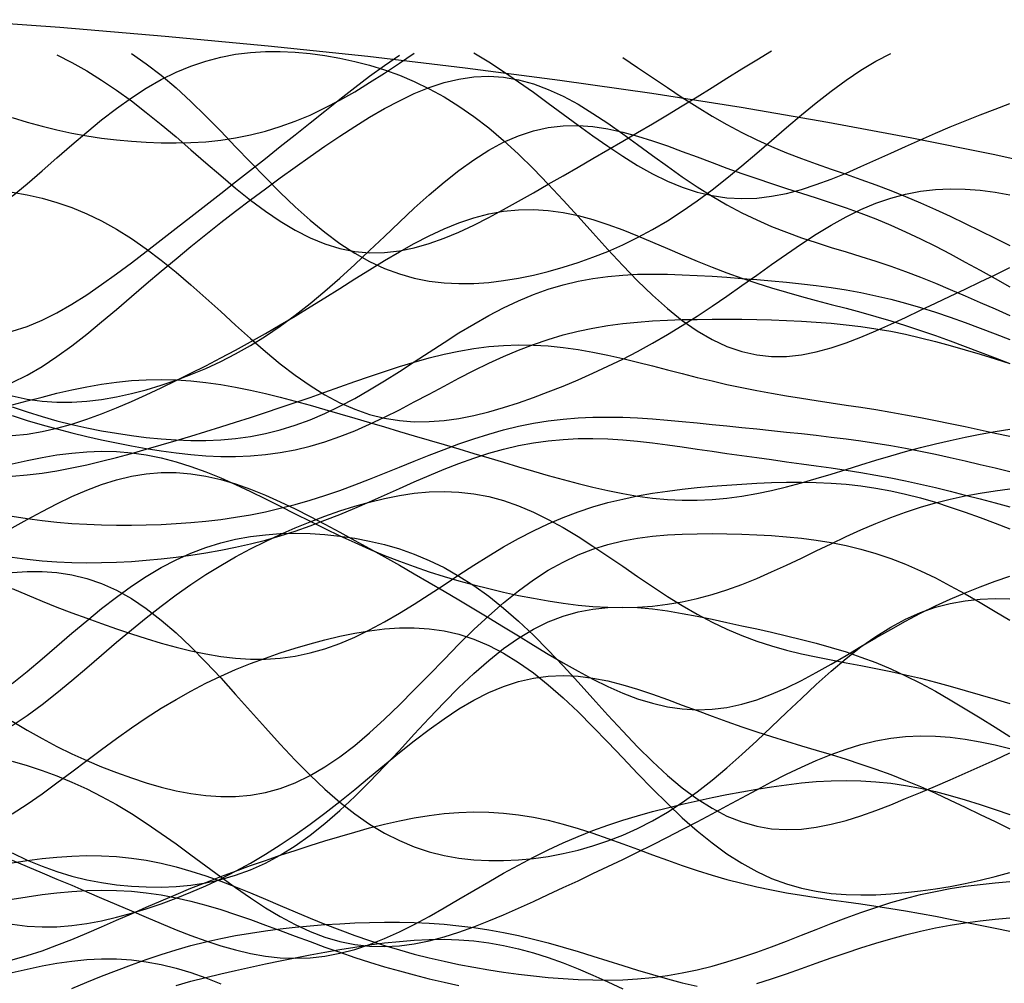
# Model space of a CAD drawing. Extents: x -15.9 to 15.9, y -4.2 to 4.2.
# Tile 11 of 13: x 5.7 to 10.6, y -0.8 to 4.1. Entities that reach past the tile are written whole.
import ezdxf

# ---------------------------------------------------------------- set-up
doc = ezdxf.new("R2010")
doc.units = 0

msp = doc.modelspace()

# ---------------------------------------------------------------- linework, layer by layer
at = {"layer": 'CNC'}
for points in [[(10.95514, 3.28672), (10.56091, 3.37333), (10.15305, 3.45597), (9.73169, 3.53458), (9.29692, 3.60908), (8.84882, 3.6794), (8.38742, 3.7455), (7.91273, 3.8073), (7.42467, 3.86475), (6.92309, 3.9178), (6.40774, 3.9664), (5.87822, 4.01051), (5.33394, 4.05008)], [(5.63998, 3.16443), (5.71468, 3.227), (5.78938, 3.29153), (5.86408, 3.35693), (5.93878, 3.42203), (6.01348, 3.48571), (6.08819, 3.54688), (6.16289, 3.60456), (6.23759, 3.65792), (6.31229, 3.70629), (6.38699, 3.74915), (6.46169, 3.78622), (6.5364, 3.81736), (6.6111, 3.84263), (6.6858, 3.8622), (6.7605, 3.87639), (6.8352, 3.88559), (6.9099, 3.8902), (6.98461, 3.89065), (7.05931, 3.88732), (7.13401, 3.88053), (7.20871, 3.87048), (7.28341, 3.85728), (7.35811, 3.84092), (7.43282, 3.82125), (7.50752, 3.79803), (7.58222, 3.77094), (7.65692, 3.73959), (7.73162, 3.70359), (7.80632, 3.66256), (7.88103, 3.61618), (7.95573, 3.56426), (8.03043, 3.50672), (8.10513, 3.44367), (8.17983, 3.3754), (8.25453, 3.30242), (8.32924, 3.22542), (8.40394, 3.14531), (8.47864, 3.06317), (8.55334, 2.98021), (8.62804, 2.89777), (8.70274, 2.81721), (8.77745, 2.73991), (8.85215, 2.66723), (8.92685, 2.60038), (9.00155, 2.54046), (9.07625, 2.48836), (9.15095, 2.44477), (9.22566, 2.41011), (9.30036, 2.38457), (9.37506, 2.36807), (9.44976, 2.3603), (9.52446, 2.36073), (9.59916, 2.36864), (9.67387, 2.38318), (9.74857, 2.40341), (9.82327, 2.42834), (9.89797, 2.45699), (9.97267, 2.48843), (10.04737, 2.52181), (10.12208, 2.55644), (10.19678, 2.59175), (10.27148, 2.62735), (10.34618, 2.66303), (10.42088, 2.69872), (10.49558, 2.73451), (10.57029, 2.7706), (10.64499, 2.80728)], [(5.63998, 3.56), (5.71468, 3.53606), (5.78938, 3.51498), (5.86408, 3.49663), (5.93878, 3.48081), (6.01348, 3.46737), (6.08819, 3.45613), (6.16289, 3.447), (6.23759, 3.43991), (6.31229, 3.43487), (6.38699, 3.43198), (6.46169, 3.43138), (6.5364, 3.4333), (6.6111, 3.43799), (6.6858, 3.44576), (6.7605, 3.45692), (6.8352, 3.47174), (6.9099, 3.4905), (6.98461, 3.51336), (7.05931, 3.54044), (7.13401, 3.57172), (7.20871, 3.60707), (7.28341, 3.64623), (7.35811, 3.68883), (7.43282, 3.73434), (7.50752, 3.78213), (7.58222, 3.8315), (7.65692, 3.88165)], [(5.63998, 2.48665), (5.71468, 2.51055), (5.78938, 2.5417), (5.86408, 2.57923), (5.93878, 2.62223), (6.01348, 2.66973), (6.08819, 2.72083), (6.16289, 2.77463), (6.23759, 2.83037), (6.31229, 2.88739), (6.38699, 2.94517), (6.46169, 3.00333), (6.5364, 3.06163), (6.6111, 3.11996), (6.6858, 3.17829), (6.7605, 3.23669), (6.8352, 3.29524), (6.9099, 3.35405), (6.98461, 3.41318), (7.05931, 3.47262), (7.13401, 3.53225), (7.20871, 3.59187), (7.28341, 3.65109), (7.35811, 3.70944), (7.43282, 3.76626), (7.50752, 3.82083), (7.58222, 3.8723)], [(5.86408, 3.874), (5.93878, 3.83568), (6.01348, 3.79346), (6.08819, 3.74721), (6.16289, 3.69693), (6.23759, 3.64278), (6.31229, 3.58512), (6.38699, 3.52445), (6.46169, 3.46146), (6.5364, 3.39701), (6.6111, 3.33206), (6.6858, 3.26768), (6.7605, 3.20501), (6.8352, 3.14521), (6.9099, 3.08939), (6.98461, 3.0386), (7.05931, 2.9938), (7.13401, 2.95576), (7.20871, 2.92512), (7.28341, 2.90228), (7.35811, 2.88746), (7.43282, 2.88064), (7.50752, 2.88161), (7.58222, 2.88998), (7.65692, 2.90519), (7.73162, 2.92656), (7.80632, 2.95329), (7.88103, 2.98456), (7.95573, 3.01953), (8.03043, 3.05738), (8.10513, 3.09737), (8.17983, 3.13882), (8.25453, 3.18119), (8.32924, 3.22407), (8.40394, 3.26715), (8.47864, 3.31028), (8.55334, 3.3534), (8.62804, 3.39656), (8.70274, 3.43986), (8.77745, 3.48345), (8.85215, 3.52748), (8.92685, 3.57208), (9.00155, 3.61732), (9.07625, 3.66318), (9.15095, 3.70955), (9.22566, 3.75621), (9.30036, 3.80281), (9.37506, 3.84889), (9.44976, 3.89392)], [(6.23759, 3.88066), (6.31229, 3.82929), (6.38699, 3.77144), (6.46169, 3.70772), (6.5364, 3.63893), (6.6111, 3.56606), (6.6858, 3.49025), (6.7605, 3.41273), (6.8352, 3.33483), (6.9099, 3.25785), (6.98461, 3.18308), (7.05931, 3.1117), (7.13401, 3.0448), (7.20871, 2.98328), (7.28341, 2.92787), (7.35811, 2.87907), (7.43282, 2.83721), (7.50752, 2.80238), (7.58222, 2.7745), (7.65692, 2.75333), (7.73162, 2.73848), (7.80632, 2.72947), (7.88103, 2.72576), (7.95573, 2.72679), (8.03043, 2.73203), (8.10513, 2.74098), (8.17983, 2.75326), (8.25453, 2.76855), (8.32924, 2.78667), (8.40394, 2.80755), (8.47864, 2.83122), (8.55334, 2.85779), (8.62804, 2.88747), (8.70274, 2.92047), (8.77745, 2.95703), (8.85215, 2.99733), (8.92685, 3.04151), (9.00155, 3.0896), (9.07625, 3.14149), (9.15095, 3.19694), (9.22566, 3.25557), (9.30036, 3.3168), (9.37506, 3.37994), (9.44976, 3.44416), (9.52446, 3.50852), (9.59916, 3.572), (9.67387, 3.63359), (9.74857, 3.69225), (9.82327, 3.74702), (9.89797, 3.79703), (9.97267, 3.84157), (10.04737, 3.88008)], [(7.95573, 3.8846), (8.03043, 3.83839), (8.10513, 3.78967), (8.17983, 3.73868), (8.25453, 3.68581), (8.32924, 3.63157), (8.40394, 3.57659), (8.47864, 3.52162), (8.55334, 3.46748), (8.62804, 3.41508), (8.70274, 3.36532), (8.77745, 3.3191), (8.85215, 3.27728), (8.92685, 3.24064), (9.00155, 3.20983), (9.07625, 3.18537), (9.15095, 3.1676), (9.22566, 3.15669), (9.30036, 3.15263), (9.37506, 3.15522), (9.44976, 3.16408), (9.52446, 3.1787), (9.59916, 3.19843), (9.67387, 3.22252), (9.74857, 3.25018), (9.82327, 3.28058), (9.89797, 3.31293), (9.97267, 3.34645), (10.04737, 3.38048), (10.12208, 3.41445), (10.19678, 3.44791), (10.27148, 3.48055), (10.34618, 3.51219), (10.42088, 3.54278), (10.49558, 3.5724), (10.57029, 3.6012), (10.64499, 3.62944)], [(8.70274, 3.85985), (8.77745, 3.8109), (8.85215, 3.76061), (8.92685, 3.71011), (9.00155, 3.6604), (9.07625, 3.61234), (9.15095, 3.56662), (9.22566, 3.52371), (9.30036, 3.4839), (9.37506, 3.44723), (9.44976, 3.41356), (9.52446, 3.38258), (9.59916, 3.35381), (9.67387, 3.32667), (9.74857, 3.30054), (9.82327, 3.27474), (9.89797, 3.24864), (9.97267, 3.22168), (10.04737, 3.19342), (10.12208, 3.16354), (10.19678, 3.13188), (10.27148, 3.09848), (10.34618, 3.06353), (10.42088, 3.0274), (10.49558, 2.99057), (10.57029, 2.95369), (10.64499, 2.91743)], [(5.63998, 2.22894), (5.71468, 2.26589), (5.78938, 2.30973), (5.86408, 2.35948), (5.93878, 2.41409), (6.01348, 2.4725), (6.08819, 2.53367), (6.16289, 2.59663), (6.23759, 2.6605), (6.31229, 2.72455), (6.38699, 2.78818), (6.46169, 2.85096), (6.5364, 2.91261), (6.6111, 2.97296), (6.6858, 3.03199), (6.7605, 3.08975), (6.8352, 3.14635), (6.9099, 3.20191), (6.98461, 3.25653), (7.05931, 3.31026), (7.13401, 3.36306), (7.20871, 3.41479), (7.28341, 3.46518), (7.35811, 3.51384), (7.43282, 3.56024), (7.50752, 3.60376), (7.58222, 3.64369), (7.65692, 3.67926), (7.73162, 3.70969), (7.80632, 3.73421), (7.88103, 3.75215), (7.95573, 3.76291), (8.03043, 3.76607), (8.10513, 3.76136), (8.17983, 3.74874), (8.25453, 3.72835), (8.32924, 3.70059), (8.40394, 3.66603), (8.47864, 3.62546), (8.55334, 3.57983), (8.62804, 3.53019), (8.70274, 3.4777), (8.77745, 3.42354), (8.85215, 3.36888), (8.92685, 3.31479), (9.00155, 3.26228), (9.07625, 3.21216), (9.15095, 3.16508), (9.22566, 3.12147), (9.30036, 3.08157), (9.37506, 3.04537), (9.44976, 3.01269), (9.52446, 2.98314), (9.59916, 2.95621), (9.67387, 2.93127), (9.74857, 2.90762), (9.82327, 2.88457), (9.89797, 2.86145), (9.97267, 2.83764), (10.04737, 2.81267), (10.12208, 2.7862), (10.19678, 2.75806), (10.27148, 2.72825), (10.34618, 2.69696), (10.42088, 2.66455), (10.49558, 2.63151), (10.57029, 2.59846), (10.64499, 2.56613)], [(5.63998, 2.16262), (5.71468, 2.14622), (5.78938, 2.1358), (5.86408, 2.13094), (5.93878, 2.13119), (6.01348, 2.13605), (6.08819, 2.14506), (6.16289, 2.15779), (6.23759, 2.17392), (6.31229, 2.19318), (6.38699, 2.21545), (6.46169, 2.24068), (6.5364, 2.26895), (6.6111, 2.30039), (6.6858, 2.33521), (6.7605, 2.37365), (6.8352, 2.41593), (6.9099, 2.46224), (6.98461, 2.51268), (7.05931, 2.56726), (7.13401, 2.62585), (7.20871, 2.68814), (7.28341, 2.7537), (7.35811, 2.8219), (7.43282, 2.89196), (7.50752, 2.96295), (7.58222, 3.03385), (7.65692, 3.10354), (7.73162, 3.17087), (7.80632, 3.23469), (7.88103, 3.29391), (7.95573, 3.34754), (8.03043, 3.39471), (8.10513, 3.43475), (8.17983, 3.46717), (8.25453, 3.49172), (8.32924, 3.50836), (8.40394, 3.51728), (8.47864, 3.51889), (8.55334, 3.51378), (8.62804, 3.50269), (8.70274, 3.48649), (8.77745, 3.4661), (8.85215, 3.44249), (8.92685, 3.41659), (9.00155, 3.38928), (9.07625, 3.36131), (9.15095, 3.33333), (9.22566, 3.3058), (9.30036, 3.27903), (9.37506, 3.25315), (9.44976, 3.22811), (9.52446, 3.20375), (9.59916, 3.17974), (9.67387, 3.15569), (9.74857, 3.13115), (9.82327, 3.10565), (9.89797, 3.07875), (9.97267, 3.05008), (10.04737, 3.01935), (10.12208, 2.98641), (10.19678, 2.95121), (10.27148, 2.9139), (10.34618, 2.87473), (10.42088, 2.83411), (10.49558, 2.79254), (10.57029, 2.75064), (10.64499, 2.70906)], [(5.63998, 3.18436), (5.71468, 3.171), (5.78938, 3.15404), (5.86408, 3.13294), (5.93878, 3.10723), (6.01348, 3.07651), (6.08819, 3.04052), (6.16289, 2.99912), (6.23759, 2.95237), (6.31229, 2.90049), (6.38699, 2.84392), (6.46169, 2.78325), (6.5364, 2.71927), (6.6111, 2.6529), (6.6858, 2.5852), (6.7605, 2.51729), (6.8352, 2.45034), (6.9099, 2.38552), (6.98461, 2.32393), (7.05931, 2.2666), (7.13401, 2.21443), (7.20871, 2.16817), (7.28341, 2.12839), (7.35811, 2.09544), (7.43282, 2.06951), (7.50752, 2.05059), (7.58222, 2.03848), (7.65692, 2.03284), (7.73162, 2.0332), (7.80632, 2.03899), (7.88103, 2.04961), (7.95573, 2.06443), (8.03043, 2.08283), (8.10513, 2.10425), (8.17983, 2.12821), (8.25453, 2.15432), (8.32924, 2.18228), (8.40394, 2.21194), (8.47864, 2.24322), (8.55334, 2.27615), (8.62804, 2.31081), (8.70274, 2.34736), (8.77745, 2.38593), (8.85215, 2.42667), (8.92685, 2.46968), (9.00155, 2.51497), (9.07625, 2.56246), (9.15095, 2.61197), (9.22566, 2.66318), (9.30036, 2.71564), (9.37506, 2.76879), (9.44976, 2.82195), (9.52446, 2.87438), (9.59916, 2.92526), (9.67387, 2.97377), (9.74857, 3.01909), (9.82327, 3.06047), (9.89797, 3.09723), (9.97267, 3.12882), (10.04737, 3.15485), (10.12208, 3.17509), (10.19678, 3.18948), (10.27148, 3.19817), (10.34618, 3.20146), (10.42088, 3.19983), (10.49558, 3.19389), (10.57029, 3.18436), (10.64499, 3.17202)], [(5.63998, 1.96369), (5.71468, 1.97071), (5.78938, 1.98293), (5.86408, 1.99983), (5.93878, 2.02085), (6.01348, 2.04541), (6.08819, 2.07295), (6.16289, 2.10293), (6.23759, 2.13488), (6.31229, 2.16843), (6.38699, 2.20327), (6.46169, 2.23919), (6.5364, 2.27608), (6.6111, 2.31391), (6.6858, 2.35268), (6.7605, 2.39248), (6.8352, 2.43337), (6.9099, 2.47544), (6.98461, 2.5187), (7.05931, 2.56315), (7.13401, 2.60866), (7.20871, 2.65504), (7.28341, 2.70198), (7.35811, 2.74906), (7.43282, 2.79577), (7.50752, 2.84149), (7.58222, 2.88555), (7.65692, 2.92724), (7.73162, 2.9658), (7.80632, 3.00052), (7.88103, 3.03073), (7.95573, 3.05583), (8.03043, 3.07535), (8.10513, 3.08893), (8.17983, 3.09639), (8.25453, 3.0977), (8.32924, 3.09302), (8.40394, 3.08264), (8.47864, 3.06703), (8.55334, 3.04678), (8.62804, 3.02261), (8.70274, 2.99528), (8.77745, 2.96562), (8.85215, 2.93443), (8.92685, 2.90251), (9.00155, 2.87057), (9.07625, 2.83924), (9.15095, 2.80901), (9.22566, 2.78026), (9.30036, 2.7532), (9.37506, 2.7279), (9.44976, 2.7043), (9.52446, 2.6822), (9.59916, 2.66131), (9.67387, 2.64125), (9.74857, 2.6216), (9.82327, 2.60194), (9.89797, 2.58185), (9.97267, 2.56096), (10.04737, 2.53898), (10.12208, 2.51572), (10.19678, 2.49109), (10.27148, 2.46513), (10.34618, 2.438), (10.42088, 2.40996), (10.49558, 2.38139), (10.57029, 2.35271), (10.64499, 2.32443)], [(5.63998, 2.10789), (5.71468, 2.08223), (5.78938, 2.059), (5.86408, 2.03808), (5.93878, 2.01933), (6.01348, 2.00261), (6.08819, 1.98779), (6.16289, 1.9748), (6.23759, 1.96364), (6.31229, 1.95435), (6.38699, 1.94705), (6.46169, 1.94194), (6.5364, 1.93928), (6.6111, 1.93937), (6.6858, 1.94254), (6.7605, 1.94913), (6.8352, 1.95947), (6.9099, 1.97384), (6.98461, 1.99246), (7.05931, 2.01545), (7.13401, 2.04285), (7.20871, 2.07455), (7.28341, 2.11033), (7.35811, 2.14982), (7.43282, 2.19255), (7.50752, 2.23792), (7.58222, 2.28522), (7.65692, 2.33371), (7.73162, 2.38256), (7.80632, 2.43095), (7.88103, 2.47806), (7.95573, 2.52313), (8.03043, 2.56547), (8.10513, 2.60448), (8.17983, 2.63969), (8.25453, 2.67076), (8.32924, 2.69749), (8.40394, 2.71983), (8.47864, 2.73787), (8.55334, 2.75179), (8.62804, 2.76193), (8.70274, 2.76865), (8.77745, 2.77241), (8.85215, 2.77368), (8.92685, 2.77293), (9.00155, 2.77061), (9.07625, 2.76709), (9.15095, 2.76271), (9.22566, 2.7577), (9.30036, 2.7522), (9.37506, 2.74624), (9.44976, 2.7398), (9.52446, 2.73274), (9.59916, 2.72488), (9.67387, 2.71597), (9.74857, 2.70577), (9.82327, 2.69401), (9.89797, 2.68048), (9.97267, 2.66497), (10.04737, 2.64739), (10.12208, 2.62769), (10.19678, 2.60592), (10.27148, 2.58223), (10.34618, 2.55686), (10.42088, 2.53014), (10.49558, 2.50244), (10.57029, 2.47422), (10.64499, 2.44593)], [(5.63998, 2.06336), (5.71468, 2.03965), (5.78938, 2.01745), (5.86408, 1.9967), (5.93878, 1.97728), (6.01348, 1.95912), (6.08819, 1.94215), (6.16289, 1.92636), (6.23759, 1.91179), (6.31229, 1.89852), (6.38699, 1.8867), (6.46169, 1.87657), (6.5364, 1.86838), (6.6111, 1.86244), (6.6858, 1.85909), (6.7605, 1.85867), (6.8352, 1.8615), (6.9099, 1.86788), (6.98461, 1.87804), (7.05931, 1.89213), (7.13401, 1.91022), (7.20871, 1.93227), (7.28341, 1.95814), (7.35811, 1.98756), (7.43282, 2.02016), (7.50752, 2.05546), (7.58222, 2.09291), (7.65692, 2.13188), (7.73162, 2.17172), (7.80632, 2.21171), (7.88103, 2.2512), (7.95573, 2.28953), (8.03043, 2.32609), (8.10513, 2.36039), (8.17983, 2.39199), (8.25453, 2.42058), (8.32924, 2.44596), (8.40394, 2.46804), (8.47864, 2.48684), (8.55334, 2.50247), (8.62804, 2.51516), (8.70274, 2.52516), (8.77745, 2.53281), (8.85215, 2.53843), (8.92685, 2.54239), (9.00155, 2.54499), (9.07625, 2.54652), (9.15095, 2.5472), (9.22566, 2.54721), (9.30036, 2.54663), (9.37506, 2.54547), (9.44976, 2.54367), (9.52446, 2.54111), (9.59916, 2.53764), (9.67387, 2.53305), (9.74857, 2.52712), (9.82327, 2.51965), (9.89797, 2.51045), (9.97267, 2.49939), (10.04737, 2.48636), (10.12208, 2.47137), (10.19678, 2.45446), (10.27148, 2.43578), (10.34618, 2.41554), (10.42088, 2.39401), (10.49558, 2.37155), (10.57029, 2.34853), (10.64499, 2.32534)], [(5.63998, 1.76018), (5.71468, 1.76617), (5.78938, 1.77518), (5.86408, 1.78688), (5.93878, 1.80094), (6.01348, 1.817), (6.08819, 1.83472), (6.16289, 1.85377), (6.23759, 1.87386), (6.31229, 1.89475), (6.38699, 1.91625), (6.46169, 1.93824), (6.5364, 1.96062), (6.6111, 1.98338), (6.6858, 2.00651), (6.7605, 2.03005), (6.8352, 2.05403), (6.9099, 2.07851), (6.98461, 2.10349), (7.05931, 2.12897), (7.13401, 2.15489), (7.20871, 2.18113), (7.28341, 2.20753), (7.35811, 2.23386), (7.43282, 2.25983), (7.50752, 2.28509), (7.58222, 2.30928), (7.65692, 2.33199), (7.73162, 2.35281), (7.80632, 2.37134), (7.88103, 2.38721), (7.95573, 2.40008), (8.03043, 2.40971), (8.10513, 2.4159), (8.17983, 2.41856), (8.25453, 2.41769), (8.32924, 2.4134), (8.40394, 2.40587), (8.47864, 2.39538), (8.55334, 2.38229), (8.62804, 2.36701), (8.70274, 2.35), (8.77745, 2.33174), (8.85215, 2.31271), (8.92685, 2.29336), (9.00155, 2.27411), (9.07625, 2.25532), (9.15095, 2.23728), (9.22566, 2.2202), (9.30036, 2.2042), (9.37506, 2.18931), (9.44976, 2.17549), (9.52446, 2.16263), (9.59916, 2.15054), (9.67387, 2.139), (9.74857, 2.12777), (9.82327, 2.11657), (9.89797, 2.10517), (9.97267, 2.09335), (10.04737, 2.08094), (10.12208, 2.0678), (10.19678, 2.0539), (10.27148, 2.03925), (10.34618, 2.02393), (10.42088, 2.0081), (10.49558, 1.99197), (10.57029, 1.97579), (10.64499, 1.95985)], [(5.63998, 2.11703), (5.71468, 2.13716), (5.78938, 2.15675), (5.86408, 2.17535), (5.93878, 2.19251), (6.01348, 2.20781), (6.08819, 2.22084), (6.16289, 2.23129), (6.23759, 2.23888), (6.31229, 2.24343), (6.38699, 2.24482), (6.46169, 2.24304), (6.5364, 2.23816), (6.6111, 2.23032), (6.6858, 2.21973), (6.7605, 2.20666), (6.8352, 2.19141), (6.9099, 2.17431), (6.98461, 2.1557), (7.05931, 2.13591), (7.13401, 2.11523), (7.20871, 2.09394), (7.28341, 2.07226), (7.35811, 2.05036), (7.43282, 2.02837), (7.50752, 2.00636), (7.58222, 1.98436), (7.65692, 1.96237), (7.73162, 1.94037), (7.80632, 1.91831), (7.88103, 1.89616), (7.95573, 1.87392), (8.03043, 1.85159), (8.10513, 1.82923), (8.17983, 1.80694), (8.25453, 1.78488), (8.32924, 1.76326), (8.40394, 1.74234), (8.47864, 1.72242), (8.55334, 1.70383), (8.62804, 1.68694), (8.70274, 1.67211), (8.77745, 1.65968), (8.85215, 1.64997), (8.92685, 1.64326), (9.00155, 1.63976), (9.07625, 1.6396), (9.15095, 1.64285), (9.22566, 1.64946), (9.30036, 1.65932), (9.37506, 1.67222), (9.44976, 1.68785), (9.52446, 1.70586), (9.59916, 1.72584), (9.67387, 1.74734), (9.74857, 1.76987), (9.82327, 1.79297), (9.89797, 1.81618), (9.97267, 1.8391), (10.04737, 1.86135), (10.12208, 1.88265), (10.19678, 1.90276), (10.27148, 1.92155), (10.34618, 1.93896), (10.42088, 1.95498), (10.49558, 1.96971), (10.57029, 1.98328), (10.64499, 1.99585)], [(5.63998, 1.55857), (5.71468, 1.54665), (5.78938, 1.5368), (5.86408, 1.5289), (5.93878, 1.52281), (6.01348, 1.51839), (6.08819, 1.51551), (6.16289, 1.51406), (6.23759, 1.51398), (6.31229, 1.51522), (6.38699, 1.51779), (6.46169, 1.52175), (6.5364, 1.52719), (6.6111, 1.53423), (6.6858, 1.543), (6.7605, 1.55366), (6.8352, 1.56636), (6.9099, 1.5812), (6.98461, 1.59827), (7.05931, 1.61761), (7.13401, 1.63917), (7.20871, 1.66288), (7.28341, 1.68854), (7.35811, 1.71591), (7.43282, 1.74467), (7.50752, 1.77442), (7.58222, 1.80474), (7.65692, 1.83514), (7.73162, 1.86512), (7.80632, 1.89417), (7.88103, 1.92182), (7.95573, 1.94761), (8.03043, 1.97114), (8.10513, 1.99208), (8.17983, 2.01018), (8.25453, 2.02529), (8.32924, 2.03732), (8.40394, 2.0463), (8.47864, 2.05235), (8.55334, 2.05565), (8.62804, 2.05646), (8.70274, 2.05507), (8.77745, 2.05183), (8.85215, 2.04709), (8.92685, 2.04119), (9.00155, 2.03446), (9.07625, 2.02718), (9.15095, 2.01959), (9.22566, 2.01188), (9.30036, 2.00414), (9.37506, 1.99644), (9.44976, 1.98876), (9.52446, 1.98101), (9.59916, 1.97309), (9.67387, 1.96485), (9.74857, 1.95611), (9.82327, 1.94671), (9.89797, 1.93648), (9.97267, 1.92529), (10.04737, 1.91304), (10.12208, 1.8997), (10.19678, 1.88527), (10.27148, 1.86983), (10.34618, 1.85351), (10.42088, 1.83648), (10.49558, 1.81897), (10.57029, 1.80124), (10.64499, 1.78358)], [(5.63998, 1.35323), (5.71468, 1.34285), (5.78938, 1.33503), (5.86408, 1.32962), (5.93878, 1.32643), (6.01348, 1.32526), (6.08819, 1.32593), (6.16289, 1.3283), (6.23759, 1.33222), (6.31229, 1.33764), (6.38699, 1.34451), (6.46169, 1.35286), (6.5364, 1.36274), (6.6111, 1.37426), (6.6858, 1.38753), (6.7605, 1.4027), (6.8352, 1.41988), (6.9099, 1.43919), (6.98461, 1.46069), (7.05931, 1.4844), (7.13401, 1.51027), (7.20871, 1.53816), (7.28341, 1.56788), (7.35811, 1.59914), (7.43282, 1.63158), (7.50752, 1.66477), (7.58222, 1.69821), (7.65692, 1.7314), (7.73162, 1.76377), (7.80632, 1.79479), (7.88103, 1.82393), (7.95573, 1.85071), (8.03043, 1.87471), (8.10513, 1.89559), (8.17983, 1.91309), (8.25453, 1.92708), (8.32924, 1.93751), (8.40394, 1.94443), (8.47864, 1.948), (8.55334, 1.94847), (8.62804, 1.94616), (8.70274, 1.94142), (8.77745, 1.93468), (8.85215, 1.92635), (8.92685, 1.91684), (9.00155, 1.90653), (9.07625, 1.89578), (9.15095, 1.88484), (9.22566, 1.87395), (9.30036, 1.86323), (9.37506, 1.85273), (9.44976, 1.84246), (9.52446, 1.83231), (9.59916, 1.82217), (9.67387, 1.81185), (9.74857, 1.80115), (9.82327, 1.78987), (9.89797, 1.77782), (9.97267, 1.76485), (10.04737, 1.75082), (10.12208, 1.73568), (10.19678, 1.71943), (10.27148, 1.70213), (10.34618, 1.68392), (10.42088, 1.665), (10.49558, 1.64559), (10.57029, 1.626), (10.64499, 1.60652)], [(5.63998, 1.82214), (5.71468, 1.83879), (5.78938, 1.85365), (5.86408, 1.86616), (5.93878, 1.8758), (6.01348, 1.88207), (6.08819, 1.88455), (6.16289, 1.8829), (6.23759, 1.87689), (6.31229, 1.86641), (6.38699, 1.85146), (6.46169, 1.83218), (6.5364, 1.80882), (6.6111, 1.78176), (6.6858, 1.75146), (6.7605, 1.71843), (6.8352, 1.68327), (6.9099, 1.64658), (6.98461, 1.60898), (7.05931, 1.57106), (7.13401, 1.53335), (7.20871, 1.49635), (7.28341, 1.46045), (7.35811, 1.42599), (7.43282, 1.39318), (7.50752, 1.36219), (7.58222, 1.33307), (7.65692, 1.30584), (7.73162, 1.28042), (7.80632, 1.25675), (7.88103, 1.23472), (7.95573, 1.21423), (8.03043, 1.19519), (8.10513, 1.17758), (8.17983, 1.1614), (8.25453, 1.14671), (8.32924, 1.13365), (8.40394, 1.12239), (8.47864, 1.11317), (8.55334, 1.10626), (8.62804, 1.10196), (8.70274, 1.10058), (8.77745, 1.1024), (8.85215, 1.10767), (8.92685, 1.11659), (9.00155, 1.12928), (9.07625, 1.14577), (9.15095, 1.166), (9.22566, 1.18978), (9.30036, 1.21683), (9.37506, 1.24676), (9.44976, 1.2791), (9.52446, 1.3133), (9.59916, 1.34874), (9.67387, 1.38478), (9.74857, 1.42077), (9.82327, 1.45607), (9.89797, 1.49011), (9.97267, 1.52235), (10.04737, 1.55235), (10.12208, 1.57979), (10.19678, 1.60444), (10.27148, 1.62619), (10.34618, 1.64506), (10.42088, 1.66116), (10.49558, 1.6747), (10.57029, 1.68599), (10.64499, 1.69536)], [(5.63998, 1.5012), (5.71468, 1.5423), (5.78938, 1.5826), (5.86408, 1.6212), (5.93878, 1.65722), (6.01348, 1.6898), (6.08819, 1.71818), (6.16289, 1.74166), (6.23759, 1.75971), (6.31229, 1.77194), (6.38699, 1.7781), (6.46169, 1.77814), (6.5364, 1.77216), (6.6111, 1.76039), (6.6858, 1.74324), (6.7605, 1.72117), (6.8352, 1.69476), (6.9099, 1.66461), (6.98461, 1.63136), (7.05931, 1.5956), (7.13401, 1.5579), (7.20871, 1.51874), (7.28341, 1.47855), (7.35811, 1.43763), (7.43282, 1.39621), (7.50752, 1.35439), (7.58222, 1.31223), (7.65692, 1.26971), (7.73162, 1.22676), (7.80632, 1.18331), (7.88103, 1.13929), (7.95573, 1.09468), (8.03043, 1.04951), (8.10513, 1.00391), (8.17983, 0.95809), (8.25453, 0.91238), (8.32924, 0.86723), (8.40394, 0.82316), (8.47864, 0.7808), (8.55334, 0.74086), (8.62804, 0.70406), (8.70274, 0.67115), (8.77745, 0.64286), (8.85215, 0.61986), (8.92685, 0.60272), (9.00155, 0.5919), (9.07625, 0.58771), (9.15095, 0.5903), (9.22566, 0.59963), (9.30036, 0.61549), (9.37506, 0.6375), (9.44976, 0.66511), (9.52446, 0.69764), (9.59916, 0.73429), (9.67387, 0.77418), (9.74857, 0.81641), (9.82327, 0.86004), (9.89797, 0.9042), (9.97267, 0.94807), (10.04737, 0.99093), (10.12208, 1.03221), (10.19678, 1.07145), (10.27148, 1.10836), (10.34618, 1.1428), (10.42088, 1.17477), (10.49558, 1.20442), (10.57029, 1.23198), (10.64499, 1.25779)], [(5.63998, 1.19556), (5.71468, 1.16352), (5.78938, 1.13268), (5.86408, 1.10296), (5.93878, 1.07424), (6.01348, 1.04645), (6.08819, 1.01956), (6.16289, 0.99358), (6.23759, 0.96862), (6.31229, 0.94484), (6.38699, 0.92252), (6.46169, 0.90198), (6.5364, 0.88364), (6.6111, 0.86798), (6.6858, 0.85548), (6.7605, 0.84666), (6.8352, 0.84202), (6.9099, 0.84199), (6.98461, 0.84696), (7.05931, 0.85719), (7.13401, 0.87285), (7.20871, 0.89395), (7.28341, 0.92037), (7.35811, 0.95183), (7.43282, 0.98792), (7.50752, 1.02809), (7.58222, 1.07166), (7.65692, 1.11789), (7.73162, 1.16594), (7.80632, 1.21496), (7.88103, 1.26409), (7.95573, 1.31252), (8.03043, 1.35946), (8.10513, 1.40425), (8.17983, 1.44633), (8.25453, 1.48526), (8.32924, 1.52073), (8.40394, 1.55259), (8.47864, 1.5808), (8.55334, 1.60546), (8.62804, 1.62676), (8.70274, 1.64499), (8.77745, 1.66047), (8.85215, 1.67358), (8.92685, 1.68469), (9.00155, 1.69413), (9.07625, 1.7022), (9.15095, 1.70914), (9.22566, 1.71509), (9.30036, 1.72012), (9.37506, 1.72421), (9.44976, 1.72724), (9.52446, 1.72904), (9.59916, 1.72937), (9.67387, 1.72797), (9.74857, 1.72455), (9.82327, 1.71884), (9.89797, 1.71062), (9.97267, 1.69969), (10.04737, 1.68598), (10.12208, 1.66946), (10.19678, 1.65023), (10.27148, 1.62848), (10.34618, 1.6045), (10.42088, 1.57866), (10.49558, 1.55142), (10.57029, 1.52327), (10.64499, 1.49474)], [(5.63998, 0.50848), (5.71468, 0.55877), (5.78938, 0.61392), (5.86408, 0.67291), (5.93878, 0.73467), (6.01348, 0.79812), (6.08819, 0.86224), (6.16289, 0.92608), (6.23759, 0.98877), (6.31229, 1.04962), (6.38699, 1.10805), (6.46169, 1.16367), (6.5364, 1.2162), (6.6111, 1.26554), (6.6858, 1.31169), (6.7605, 1.35476), (6.8352, 1.39493), (6.9099, 1.43239), (6.98461, 1.46737), (7.05931, 1.50003), (7.13401, 1.53051), (7.20871, 1.55884), (7.28341, 1.58499), (7.35811, 1.60878), (7.43282, 1.62998), (7.50752, 1.64825), (7.58222, 1.66316), (7.65692, 1.67427), (7.73162, 1.68108), (7.80632, 1.68313), (7.88103, 1.68001), (7.95573, 1.67137), (8.03043, 1.65699), (8.10513, 1.63678), (8.17983, 1.61081), (8.25453, 1.57932), (8.32924, 1.54271), (8.40394, 1.50155), (8.47864, 1.45654), (8.55334, 1.40853), (8.62804, 1.35843), (8.70274, 1.30721), (8.77745, 1.25587), (8.85215, 1.20535), (8.92685, 1.15655), (9.00155, 1.11023), (9.07625, 1.06703), (9.15095, 1.02742), (9.22566, 0.9917), (9.30036, 0.95995), (9.37506, 0.93209), (9.44976, 0.90787), (9.52446, 0.88687), (9.59916, 0.86856), (9.67387, 0.85233), (9.74857, 0.83751), (9.82327, 0.82343), (9.89797, 0.80946), (9.97267, 0.79503), (10.04737, 0.77971), (10.12208, 0.76316), (10.19678, 0.74524), (10.27148, 0.72593), (10.34618, 0.7054), (10.42088, 0.68397), (10.49558, 0.66208), (10.57029, 0.6403), (10.64499, 0.61926)], [(5.63998, 0.71928), (5.71468, 0.77999), (5.78938, 0.84292), (5.86408, 0.90699), (5.93878, 0.97111), (6.01348, 1.03417), (6.08819, 1.09513), (6.16289, 1.15303), (6.23759, 1.20707), (6.31229, 1.25659), (6.38699, 1.30109), (6.46169, 1.34027), (6.5364, 1.37401), (6.6111, 1.40232), (6.6858, 1.42537), (6.7605, 1.44344), (6.8352, 1.45688), (6.9099, 1.46606), (6.98461, 1.47136), (7.05931, 1.47311), (7.13401, 1.47156), (7.20871, 1.4669), (7.28341, 1.45915), (7.35811, 1.44827), (7.43282, 1.43404), (7.50752, 1.4162), (7.58222, 1.39436), (7.65692, 1.36809), (7.73162, 1.33697), (7.80632, 1.30056), (7.88103, 1.25854), (7.95573, 1.21064), (8.03043, 1.15678), (8.10513, 1.09701), (8.17983, 1.03162), (8.25453, 0.96107), (8.32924, 0.88604), (8.40394, 0.80742), (8.47864, 0.72625), (8.55334, 0.64375), (8.62804, 0.56123), (8.70274, 0.48006), (8.77745, 0.40162), (8.85215, 0.32725), (8.92685, 0.25819), (9.00155, 0.19557), (9.07625, 0.14029), (9.15095, 0.09307), (9.22566, 0.05439), (9.30036, 0.02447), (9.37506, 0.00329), (9.44976, -0.00941), (9.52446, -0.0141), (9.59916, -0.01142), (9.67387, -0.00217), (9.74857, 0.01278), (9.82327, 0.03249), (9.89797, 0.05604), (9.97267, 0.08256), (10.04737, 0.11126), (10.12208, 0.14147), (10.19678, 0.17266), (10.27148, 0.20448), (10.34618, 0.23672), (10.42088, 0.26934), (10.49558, 0.30241), (10.57029, 0.33616), (10.64499, 0.37084)], [(5.63998, 0.52969), (5.71468, 0.48466), (5.78938, 0.44266), (5.86408, 0.40352), (5.93878, 0.36705), (6.01348, 0.33309), (6.08819, 0.30151), (6.16289, 0.27227), (6.23759, 0.24542), (6.31229, 0.22114), (6.38699, 0.19971), (6.46169, 0.18153), (6.5364, 0.16711), (6.6111, 0.15702), (6.6858, 0.1519), (6.7605, 0.15239), (6.8352, 0.15909), (6.9099, 0.17256), (6.98461, 0.19322), (7.05931, 0.22137), (7.13401, 0.25713), (7.20871, 0.3004), (7.28341, 0.3509), (7.35811, 0.40811), (7.43282, 0.47131), (7.50752, 0.53959), (7.58222, 0.61188), (7.65692, 0.68697), (7.73162, 0.76359), (7.80632, 0.84041), (7.88103, 0.91612), (7.95573, 0.98949), (8.03043, 1.05938), (8.10513, 1.1248), (8.17983, 1.18495), (8.25453, 1.23923), (8.32924, 1.28727), (8.40394, 1.32889), (8.47864, 1.36415), (8.55334, 1.3933), (8.62804, 1.41673), (8.70274, 1.43498), (8.77745, 1.44868), (8.85215, 1.4585), (8.92685, 1.46509), (9.00155, 1.4691), (9.07625, 1.47107), (9.15095, 1.47144), (9.22566, 1.47053), (9.30036, 1.46853), (9.37506, 1.46545), (9.44976, 1.46121), (9.52446, 1.45556), (9.59916, 1.4482), (9.67387, 1.43875), (9.74857, 1.4268), (9.82327, 1.41194), (9.89797, 1.39382), (9.97267, 1.37217), (10.04737, 1.34682), (10.12208, 1.31774), (10.19678, 1.28504), (10.27148, 1.24897), (10.34618, 1.20995), (10.42088, 1.16851), (10.49558, 1.1253), (10.57029, 1.08104), (10.64499, 1.03649)], [(5.63998, 1.27642), (5.71468, 1.28129), (5.78938, 1.28158), (5.86408, 1.27641), (5.93878, 1.26498), (6.01348, 1.24659), (6.08819, 1.22067), (6.16289, 1.18688), (6.23759, 1.14505), (6.31229, 1.09527), (6.38699, 1.03789), (6.46169, 0.97349), (6.5364, 0.90287), (6.6111, 0.82706), (6.6858, 0.74723), (6.7605, 0.6647), (6.8352, 0.58086), (6.9099, 0.49711), (6.98461, 0.41483), (7.05931, 0.33531), (7.13401, 0.25974), (7.20871, 0.18911), (7.28341, 0.12424), (7.35811, 0.06573), (7.43282, 0.01398), (7.50752, -0.03084), (7.58222, -0.06876), (7.65692, -0.09996), (7.73162, -0.12478), (7.80632, -0.14365), (7.88103, -0.15706), (7.95573, -0.16553), (8.03043, -0.16953), (8.10513, -0.1695), (8.17983, -0.16578), (8.25453, -0.1586), (8.32924, -0.14807), (8.40394, -0.13418), (8.47864, -0.11683), (8.55334, -0.09581), (8.62804, -0.07084), (8.70274, -0.04162), (8.77745, -0.00786), (8.85215, 0.03069), (8.92685, 0.07421), (9.00155, 0.12273), (9.07625, 0.17618), (9.15095, 0.23429), (9.22566, 0.29662), (9.30036, 0.36254), (9.37506, 0.43129), (9.44976, 0.50192), (9.52446, 0.57337), (9.59916, 0.64451), (9.67387, 0.71418), (9.74857, 0.7812), (9.82327, 0.84447), (9.89797, 0.90301), (9.97267, 0.95595), (10.04737, 1.00264), (10.12208, 1.04263), (10.19678, 1.0757), (10.27148, 1.10187), (10.34618, 1.12138), (10.42088, 1.13468), (10.49558, 1.14242), (10.57029, 1.14537), (10.64499, 1.14441)], [(5.63998, -0.13071), (5.71468, -0.16686), (5.78938, -0.19807), (5.86408, -0.22463), (5.93878, -0.24684), (6.01348, -0.265), (6.08819, -0.27941), (6.16289, -0.29027), (6.23759, -0.29772), (6.31229, -0.30177), (6.38699, -0.30232), (6.46169, -0.29918), (6.5364, -0.29202), (6.6111, -0.28046), (6.6858, -0.26406), (6.7605, -0.24236), (6.8352, -0.21493), (6.9099, -0.1814), (6.98461, -0.1415), (7.05931, -0.0951), (7.13401, -0.04224), (7.20871, 0.01686), (7.28341, 0.08176), (7.35811, 0.15181), (7.43282, 0.22619), (7.50752, 0.30388), (7.58222, 0.38372), (7.65692, 0.46444), (7.73162, 0.54471), (7.80632, 0.62317), (7.88103, 0.69852), (7.95573, 0.76953), (8.03043, 0.83511), (8.10513, 0.89434), (8.17983, 0.94651), (8.25453, 0.99114), (8.32924, 1.028), (8.40394, 1.05708), (8.47864, 1.07861), (8.55334, 1.09302), (8.62804, 1.10093), (8.70274, 1.10307), (8.77745, 1.10027), (8.85215, 1.0934), (8.92685, 1.08334), (9.00155, 1.07088), (9.07625, 1.05675), (9.15095, 1.04153), (9.22566, 1.02567), (9.30036, 1.00944), (9.37506, 0.99296), (9.44976, 0.97617), (9.52446, 0.95888), (9.59916, 0.94079), (9.67387, 0.9215), (9.74857, 0.90058), (9.82327, 0.8776), (9.89797, 0.85214), (9.97267, 0.82388), (10.04737, 0.79259), (10.12208, 0.75819), (10.19678, 0.72073), (10.27148, 0.68041), (10.34618, 0.63759), (10.42088, 0.59279), (10.49558, 0.5466), (10.57029, 0.49973), (10.64499, 0.45294)], [(5.63998, 0.06545), (5.71468, 0.11438), (5.78938, 0.16644), (5.86408, 0.22079), (5.93878, 0.27652), (6.01348, 0.33276), (6.08819, 0.38865), (6.16289, 0.44341), (6.23759, 0.49638), (6.31229, 0.54701), (6.38699, 0.5949), (6.46169, 0.6398), (6.5364, 0.6816), (6.6111, 0.72029), (6.6858, 0.75599), (6.7605, 0.78889), (6.8352, 0.81922), (6.9099, 0.8472), (6.98461, 0.87304), (7.05931, 0.8969), (7.13401, 0.91882), (7.20871, 0.93876), (7.28341, 0.95655), (7.35811, 0.97189), (7.43282, 0.98436), (7.50752, 0.99344), (7.58222, 0.99853), (7.65692, 0.99899), (7.73162, 0.99415), (7.80632, 0.98338), (7.88103, 0.96611), (7.95573, 0.94189), (8.03043, 0.91042), (8.10513, 0.87155), (8.17983, 0.82537), (8.25453, 0.77215), (8.32924, 0.7124), (8.40394, 0.64684), (8.47864, 0.57637), (8.55334, 0.50205), (8.62804, 0.4251), (8.70274, 0.34679), (8.77745, 0.26844), (8.85215, 0.19138), (8.92685, 0.11686), (9.00155, 0.04603), (9.07625, -0.0201), (9.15095, -0.08071), (9.22566, -0.13515), (9.30036, -0.18301), (9.37506, -0.22408), (9.44976, -0.25837), (9.52446, -0.28608), (9.59916, -0.30755), (9.67387, -0.32326), (9.74857, -0.33379), (9.82327, -0.33976), (9.89797, -0.3418), (9.97267, -0.3405), (10.04737, -0.33638), (10.12208, -0.32988), (10.19678, -0.3213), (10.27148, -0.31085), (10.34618, -0.29859), (10.42088, -0.28444), (10.49558, -0.26825), (10.57029, -0.24978), (10.64499, -0.22875)], [(5.63998, -0.48862), (5.71468, -0.49816), (5.78938, -0.50212), (5.86408, -0.50092), (5.93878, -0.49501), (6.01348, -0.4849), (6.08819, -0.47105), (6.16289, -0.4539), (6.23759, -0.43381), (6.31229, -0.41105), (6.38699, -0.38581), (6.46169, -0.35818), (6.5364, -0.32814), (6.6111, -0.29561), (6.6858, -0.26046), (6.7605, -0.22252), (6.8352, -0.18162), (6.9099, -0.13762), (6.98461, -0.09045), (7.05931, -0.04013), (7.13401, 0.01321), (7.20871, 0.06931), (7.28341, 0.12777), (7.35811, 0.18804), (7.43282, 0.24944), (7.50752, 0.31116), (7.58222, 0.37231), (7.65692, 0.43193), (7.73162, 0.48901), (7.80632, 0.54258), (7.88103, 0.5917), (7.95573, 0.63553), (8.03043, 0.67336), (8.10513, 0.70461), (8.17983, 0.72891), (8.25453, 0.74609), (8.32924, 0.75615), (8.40394, 0.75931), (8.47864, 0.75599), (8.55334, 0.74675), (8.62804, 0.73231), (8.70274, 0.71345), (8.77745, 0.69106), (8.85215, 0.66601), (8.92685, 0.63917), (9.00155, 0.61133), (9.07625, 0.58319), (9.15095, 0.55533), (9.22566, 0.52818), (9.30036, 0.502), (9.37506, 0.47692), (9.44976, 0.45289), (9.52446, 0.42974), (9.59916, 0.40718), (9.67387, 0.38484), (9.74857, 0.3623), (9.82327, 0.33913), (9.89797, 0.31492), (9.97267, 0.2893), (10.04737, 0.26201), (10.12208, 0.23288), (10.19678, 0.20187), (10.27148, 0.16906), (10.34618, 0.13469), (10.42088, 0.0991), (10.49558, 0.06273), (10.57029, 0.02612), (10.64499, -0.01016)], [(5.63998, 0.32999), (5.71468, 0.30799), (5.78938, 0.28338), (5.86408, 0.25582), (5.93878, 0.22501), (6.01348, 0.19073), (6.08819, 0.15286), (6.16289, 0.11137), (6.23759, 0.06639), (6.31229, 0.01821), (6.38699, -0.03276), (6.46169, -0.08594), (6.5364, -0.14062), (6.6111, -0.19598), (6.6858, -0.25112), (6.7605, -0.30508), (6.8352, -0.35689), (6.9099, -0.40557), (6.98461, -0.45025), (7.05931, -0.49009), (7.13401, -0.52443), (7.20871, -0.55271), (7.28341, -0.57456), (7.35811, -0.58979), (7.43282, -0.59837), (7.50752, -0.60044), (7.58222, -0.59632), (7.65692, -0.58644), (7.73162, -0.57136), (7.80632, -0.5517), (7.88103, -0.52813), (7.95573, -0.50133), (8.03043, -0.47196), (8.10513, -0.44064), (8.17983, -0.4079), (8.25453, -0.37418), (8.32924, -0.33983), (8.40394, -0.30506), (8.47864, -0.27002), (8.55334, -0.23474), (8.62804, -0.19918), (8.70274, -0.16325), (8.77745, -0.12684), (8.85215, -0.0898), (8.92685, -0.05206), (9.00155, -0.01356), (9.07625, 0.02567), (9.15095, 0.06553), (9.22566, 0.10581), (9.30036, 0.1462), (9.37506, 0.18631), (9.44976, 0.22564), (9.52446, 0.26365), (9.59916, 0.29974), (9.67387, 0.3333), (9.74857, 0.36373), (9.82327, 0.39048), (9.89797, 0.41307), (9.97267, 0.43112), (10.04737, 0.44438), (10.12208, 0.45273), (10.19678, 0.45619), (10.27148, 0.45495), (10.34618, 0.44934), (10.42088, 0.43981), (10.49558, 0.42692), (10.57029, 0.41131), (10.64499, 0.39367)], [(5.63998, -0.16745), (5.71468, -0.19889), (5.78938, -0.23029), (5.86408, -0.26176), (5.93878, -0.29339), (6.01348, -0.32523), (6.08819, -0.35731), (6.16289, -0.38955), (6.23759, -0.42181), (6.31229, -0.45386), (6.38699, -0.48536), (6.46169, -0.51591), (6.5364, -0.54499), (6.6111, -0.57206), (6.6858, -0.59652), (6.7605, -0.61776), (6.8352, -0.63517), (6.9099, -0.64821), (6.98461, -0.65638), (7.05931, -0.65928), (7.13401, -0.65665), (7.20871, -0.64833), (7.28341, -0.63434), (7.35811, -0.61482), (7.43282, -0.59007), (7.50752, -0.56054), (7.58222, -0.52678), (7.65692, -0.48945), (7.73162, -0.44929), (7.80632, -0.40707), (7.88103, -0.3636), (7.95573, -0.31964), (8.03043, -0.27593), (8.10513, -0.23313), (8.17983, -0.1918), (8.25453, -0.15239), (8.32924, -0.11525), (8.40394, -0.08059), (8.47864, -0.0485), (8.55334, -0.01897), (8.62804, 0.00811), (8.70274, 0.03291), (8.77745, 0.05567), (8.85215, 0.07664), (8.92685, 0.09607), (9.00155, 0.1142), (9.07625, 0.13121), (9.15095, 0.14723), (9.22566, 0.16232), (9.30036, 0.17645), (9.37506, 0.18951), (9.44976, 0.20133), (9.52446, 0.21167), (9.59916, 0.22025), (9.67387, 0.22676), (9.74857, 0.23089), (9.82327, 0.23235), (9.89797, 0.23089), (9.97267, 0.22633), (10.04737, 0.21858), (10.12208, 0.20762), (10.19678, 0.19355), (10.27148, 0.17658), (10.34618, 0.157), (10.42088, 0.13521), (10.49558, 0.11167), (10.57029, 0.08689), (10.64499, 0.06141)], [(5.63998, -0.66691), (5.71468, -0.64583), (5.78938, -0.62147), (5.86408, -0.59434), (5.93878, -0.56497), (6.01348, -0.53393), (6.08819, -0.50175), (6.16289, -0.46893), (6.23759, -0.43591), (6.31229, -0.40307), (6.38699, -0.37073), (6.46169, -0.3391), (6.5364, -0.30833), (6.6111, -0.2785), (6.6858, -0.24963), (6.7605, -0.22168), (6.8352, -0.19459), (6.9099, -0.1683), (6.98461, -0.14273), (7.05931, -0.11786), (7.13401, -0.09367), (7.20871, -0.07021), (7.28341, -0.04761), (7.35811, -0.02601), (7.43282, -0.00566), (7.50752, 0.01316), (7.58222, 0.03014), (7.65692, 0.04491), (7.73162, 0.05714), (7.80632, 0.06646), (7.88103, 0.07257), (7.95573, 0.0752), (8.03043, 0.07417), (8.10513, 0.06936), (8.17983, 0.06077), (8.25453, 0.0485), (8.32924, 0.03275), (8.40394, 0.01382), (8.47864, -0.0079), (8.55334, -0.03193), (8.62804, -0.05774), (8.70274, -0.08477), (8.77745, -0.11244), (8.85215, -0.14017), (8.92685, -0.16743), (9.00155, -0.19375), (9.07625, -0.21872), (9.15095, -0.24204), (9.22566, -0.2635), (9.30036, -0.28302), (9.37506, -0.30058), (9.44976, -0.31631), (9.52446, -0.33041), (9.59916, -0.34313), (9.67387, -0.35481), (9.74857, -0.36579), (9.82327, -0.37643), (9.89797, -0.38708), (9.97267, -0.39803), (10.04737, -0.40953), (10.12208, -0.42176), (10.19678, -0.43479), (10.27148, -0.44864), (10.34618, -0.46321), (10.42088, -0.47833), (10.49558, -0.49374), (10.57029, -0.50914), (10.64499, -0.52417)], [(5.63998, -0.18058), (5.71468, -0.1693), (5.78938, -0.15959), (5.86408, -0.15189), (5.93878, -0.14662), (6.01348, -0.14415), (6.08819, -0.1448), (6.16289, -0.14882), (6.23759, -0.15638), (6.31229, -0.16754), (6.38699, -0.18226), (6.46169, -0.2004), (6.5364, -0.22174), (6.6111, -0.24595), (6.6858, -0.27262), (6.7605, -0.30131), (6.8352, -0.33152), (6.9099, -0.36273), (6.98461, -0.39443), (7.05931, -0.42612), (7.13401, -0.45736), (7.20871, -0.48773), (7.28341, -0.5169), (7.35811, -0.54461), (7.43282, -0.57067), (7.50752, -0.59496), (7.58222, -0.61744), (7.65692, -0.6381), (7.73162, -0.65702), (7.80632, -0.67427), (7.88103, -0.68996), (7.95573, -0.70418), (8.03043, -0.71704), (8.10513, -0.72858), (8.17983, -0.73883), (8.25453, -0.74776), (8.32924, -0.75531), (8.40394, -0.76135), (8.47864, -0.76572), (8.55334, -0.76824), (8.62804, -0.76869), (8.70274, -0.76685), (8.77745, -0.76253), (8.85215, -0.75553), (8.92685, -0.74573), (9.00155, -0.73305), (9.07625, -0.71748), (9.15095, -0.6991), (9.22566, -0.67806), (9.30036, -0.6546), (9.37506, -0.62904), (9.44976, -0.60178), (9.52446, -0.57326), (9.59916, -0.54397), (9.67387, -0.51445), (9.74857, -0.48519), (9.82327, -0.45672), (9.89797, -0.42949), (9.97267, -0.40391), (10.04737, -0.38033), (10.12208, -0.35899), (10.19678, -0.34007), (10.27148, -0.32363), (10.34618, -0.30963), (10.42088, -0.29798), (10.49558, -0.28847), (10.57029, -0.28085), (10.64499, -0.27482)], [(5.63998, -0.36299), (5.71468, -0.35077), (5.78938, -0.33988), (5.86408, -0.33071), (5.93878, -0.32365), (6.01348, -0.31908), (6.08819, -0.31729), (6.16289, -0.31854), (6.23759, -0.323), (6.31229, -0.33074), (6.38699, -0.34177), (6.46169, -0.35599), (6.5364, -0.37319), (6.6111, -0.39312), (6.6858, -0.41544), (6.7605, -0.43975), (6.8352, -0.46563), (6.9099, -0.49263), (6.98461, -0.5203), (7.05931, -0.5482), (7.13401, -0.57594), (7.20871, -0.60316), (7.28341, -0.62956), (7.35811, -0.6549), (7.43282, -0.67902), (7.50752, -0.7018), (7.58222, -0.7232), (7.65692, -0.74321), (7.73162, -0.76187), (7.80632, -0.77926), (7.88103, -0.79543)], [(5.93878, -0.81085), (6.01348, -0.77999), (6.08819, -0.74955), (6.16289, -0.71997), (6.23759, -0.69164), (6.31229, -0.66488), (6.38699, -0.63994), (6.46169, -0.61698), (6.5364, -0.5961), (6.6111, -0.57732), (6.6858, -0.56059), (6.7605, -0.54583), (6.8352, -0.5329), (6.9099, -0.52166), (6.98461, -0.51195), (7.05931, -0.50363), (7.13401, -0.49658), (7.20871, -0.4907), (7.28341, -0.48595), (7.35811, -0.48232), (7.43282, -0.47986), (7.50752, -0.47865), (7.58222, -0.47881), (7.65692, -0.48048), (7.73162, -0.48383), (7.80632, -0.489), (7.88103, -0.49613), (7.95573, -0.50534), (8.03043, -0.51669), (8.10513, -0.53019), (8.17983, -0.54578), (8.25453, -0.56335), (8.32924, -0.58271), (8.40394, -0.6036), (8.47864, -0.62571), (8.55334, -0.64868), (8.62804, -0.67211), (8.70274, -0.69559), (8.77745, -0.7187), (8.85215, -0.74104), (8.92685, -0.76226), (9.00155, -0.78203), (9.07625, -0.80012)], [(9.37506, -0.78587), (9.44976, -0.76207), (9.52446, -0.73691), (9.59916, -0.71084), (9.67387, -0.68434), (9.74857, -0.65787), (9.82327, -0.63191), (9.89797, -0.60688), (9.97267, -0.58318), (10.04737, -0.56113), (10.12208, -0.54096), (10.19678, -0.52285), (10.27148, -0.50687), (10.34618, -0.49301), (10.42088, -0.48119), (10.49558, -0.47125), (10.57029, -0.46297), (10.64499, -0.4561)], [(6.46169, -0.79527), (6.5364, -0.77506), (6.6111, -0.75585), (6.6858, -0.73757), (6.7605, -0.72013), (6.8352, -0.70345), (6.9099, -0.68742), (6.98461, -0.67195), (7.05931, -0.65701), (7.13401, -0.6426), (7.20871, -0.62877), (7.28341, -0.61563), (7.35811, -0.60336), (7.43282, -0.59221), (7.50752, -0.58245), (7.58222, -0.57442), (7.65692, -0.56848), (7.73162, -0.56497), (7.80632, -0.56426), (7.88103, -0.56665), (7.95573, -0.57242), (8.03043, -0.58176), (8.10513, -0.59479), (8.17983, -0.61152), (8.25453, -0.63187), (8.32924, -0.65566), (8.40394, -0.68258), (8.47864, -0.71227), (8.55334, -0.74425), (8.62804, -0.778), (8.70274, -0.81294)], [(5.63998, -0.73093), (5.71468, -0.71331), (5.78938, -0.69743), (5.86408, -0.68385), (5.93878, -0.67311), (6.01348, -0.66572), (6.08819, -0.66211), (6.16289, -0.66262), (6.23759, -0.6675), (6.31229, -0.67688), (6.38699, -0.69075), (6.46169, -0.709), (6.5364, -0.73137), (6.6111, -0.75752), (6.6858, -0.78699)]]:
    msp.add_lwpolyline(points, dxfattribs=at)

doc.saveas('drawing.dxf')
